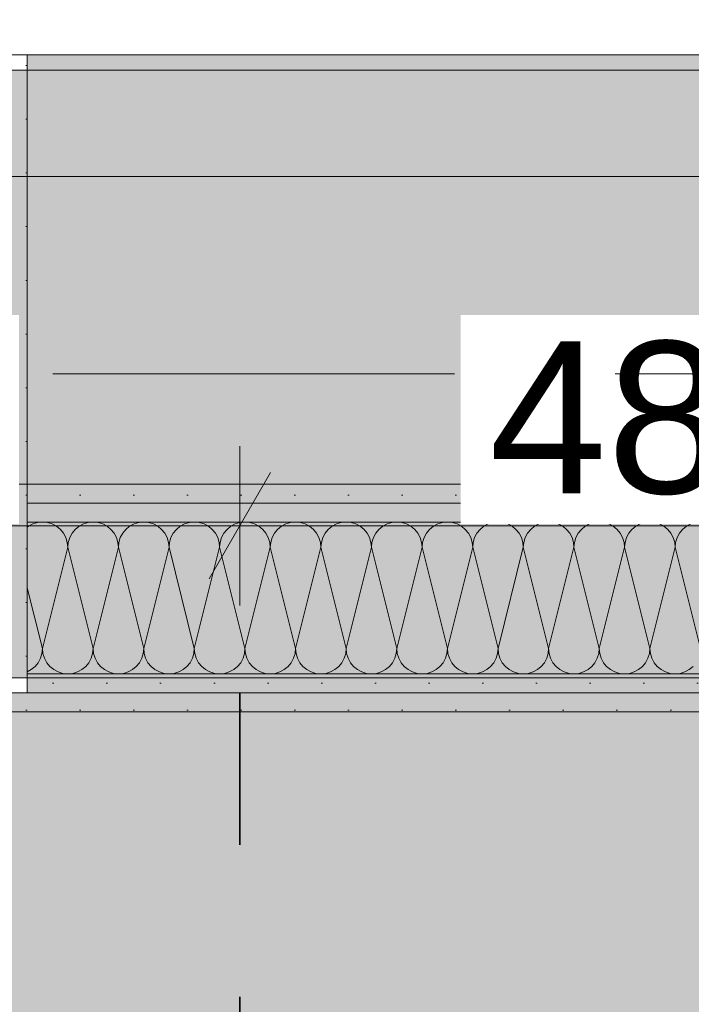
# Model space of a CAD drawing. Header units: metres. Extents: x -3.6 to 85.2, y -11 to 16.8.
# Tile 31 of 256: x 0.685 to 1.127, y 7.885 to 8.533. Entities that reach past the tile are written whole.
import ezdxf

# ---------------------------------------------------------------- set-up
doc = ezdxf.new("R2010")
doc.units = ezdxf.units.M
doc.header["$MEASUREMENT"] = 0
for name, pattern in [('Achse', [0.2, 0.1, -0.05, 0, -0.05]), ('Punktlinie weit', [0.06, 0.01, -0.05]), ('Strichlinie doppelt', [0.546806, 0.264583, -0.105833, 0.070556, -0.105833]), ('Wipeout_Contour', [1, 0, -1])]:
    doc.linetypes.add(name, pattern=pattern)
for name, color, linetype in [('154 - Bemaßung_ Beschriftung.Ausbau - Deckenspiegel', 7, 'Continuous'), ('451 - Universal.Achsen Raster', 7, 'Continuous'), ('607 - Struktur.Stütze', 7, 'Continuous'), ('608 - Struktur.Träger', 7, 'Continuous'), ('Neubau_606 - Struktur.Wand Innen Ausbau', 7, 'Continuous'), ('Neubau_651 - Abdeckung.Decke abgehängt_ bekleidet', 7, 'Continuous'), ('Neubau_653 - Abdeckung.TB Verkofferung', 7, 'Continuous')]:
    doc.layers.add(name, color=color, linetype=linetype)
doc.styles.add('ERSTELLTER_STIL_2', font='txt')
doc.dimstyles.new('ERSTELLTER_STIL__1', dxfattribs={"dimtxt": 0.1, "dimasz": 0.0532, "dimexe": 0.18, "dimexo": 0.0625, "dimgap": 0, "dimtad": 1, "dimtih": 1, "dimtoh": 1, "dimzin": 0, "dimdsep": 46, "dimtxsty": 'ERSTELLTER_STIL_2', "dimblk": 'ARROWHEAD_2', "dimblk1": 'ARROWHEAD_2', "dimblk2": 'ARROWHEAD_2', "dimcen": 0.09, "dimse1": 1, "dimse2": 1, "dimclrd": 7, "dimclre": 7, "dimclrt": 7, "dimazin": 0, "dimtfac": 1, "dimtdec": 4, "dimtmove": 0, "dimatfit": 3, "dimfxl": 1, "dimtolj": 1, "dimtzin": 0, "dimarcsym": 0})
pattern_1 = [(45, (0, 0), (-0.01767767, 0.01767767), [0, -0.025])]

# ---------------------------------------------------------------- blocks, each defined once
blk = doc.blocks.new('*X33')
at = {"layer": 'Neubau_606 - Struktur.Wand Innen Ausbau', "color": 7, "linetype": 'Continuous', "lineweight": 5}
for p, q in [((0.69074, 8.19967), (0.68999, 8.19906)), ((0.69362, 8.20121), (0.69074, 8.19967)), ((0.69675, 8.20216), (0.69362, 8.20121)), ((0.7, 8.20248), (0.69675, 8.20216)), ((0.70325, 8.20216), (0.7, 8.20248)), ((0.70638, 8.20121), (0.70325, 8.20216)), ((0.70926, 8.19967), (0.70638, 8.20121)), ((0.71179, 8.1976), (0.70926, 8.19967)), ((0.72407, 8.19967), (0.72155, 8.1976)), ((0.72696, 8.20121), (0.72407, 8.19967)), ((0.73008, 8.20216), (0.72696, 8.20121)), ((0.73333, 8.20248), (0.73008, 8.20216)), ((0.73658, 8.20216), (0.73333, 8.20248)), ((0.73971, 8.20121), (0.73658, 8.20216)), ((0.74259, 8.19967), (0.73971, 8.20121)), ((0.74512, 8.1976), (0.74259, 8.19967)), ((0.75741, 8.19967), (0.75488, 8.1976)), ((0.76029, 8.20121), (0.75741, 8.19967)), ((0.76342, 8.20216), (0.76029, 8.20121)), ((0.76667, 8.20248), (0.76342, 8.20216)), ((0.76992, 8.20216), (0.76667, 8.20248)), ((0.77304, 8.20121), (0.76992, 8.20216)), ((0.77593, 8.19967), (0.77304, 8.20121)), ((0.77845, 8.1976), (0.77593, 8.19967)), ((0.79074, 8.19967), (0.78821, 8.1976)), ((0.79362, 8.20121), (0.79074, 8.19967)), ((0.79675, 8.20216), (0.79362, 8.20121)), ((0.8, 8.20248), (0.79675, 8.20216)), ((0.80325, 8.20216), (0.8, 8.20248)), ((0.80638, 8.20121), (0.80325, 8.20216)), ((0.80926, 8.19967), (0.80638, 8.20121)), ((0.81179, 8.1976), (0.80926, 8.19967)), ((0.82407, 8.19967), (0.82155, 8.1976)), ((0.82696, 8.20121), (0.82407, 8.19967)), ((0.83008, 8.20216), (0.82696, 8.20121)), ((0.83333, 8.20248), (0.83008, 8.20216)), ((0.83658, 8.20216), (0.83333, 8.20248)), ((0.83971, 8.20121), (0.83658, 8.20216)), ((0.84259, 8.19967), (0.83971, 8.20121)), ((0.84512, 8.1976), (0.84259, 8.19967)), ((0.85741, 8.19967), (0.85488, 8.1976)), ((0.86029, 8.20121), (0.85741, 8.19967)), ((0.86342, 8.20216), (0.86029, 8.20121)), ((0.86667, 8.20248), (0.86342, 8.20216)), ((0.86992, 8.20216), (0.86667, 8.20248)), ((0.87304, 8.20121), (0.86992, 8.20216)), ((0.87593, 8.19967), (0.87304, 8.20121)), ((0.87845, 8.1976), (0.87593, 8.19967)), ((0.89074, 8.19967), (0.88821, 8.1976)), ((0.89362, 8.20121), (0.89074, 8.19967)), ((0.89675, 8.20216), (0.89362, 8.20121)), ((0.9, 8.20248), (0.89675, 8.20216)), ((0.90325, 8.20216), (0.9, 8.20248)), ((0.90638, 8.20121), (0.90325, 8.20216)), ((0.90926, 8.19967), (0.90638, 8.20121)), ((0.91179, 8.1976), (0.90926, 8.19967)), ((0.92407, 8.19967), (0.92155, 8.1976)), ((0.92696, 8.20121), (0.92407, 8.19967)), ((0.93008, 8.20216), (0.92696, 8.20121)), ((0.93333, 8.20248), (0.93008, 8.20216)), ((0.93658, 8.20216), (0.93333, 8.20248)), ((0.93971, 8.20121), (0.93658, 8.20216)), ((0.94259, 8.19967), (0.93971, 8.20121)), ((0.94512, 8.1976), (0.94259, 8.19967)), ((0.95741, 8.19967), (0.95488, 8.1976)), ((0.96029, 8.20121), (0.95741, 8.19967)), ((0.96342, 8.20216), (0.96029, 8.20121)), ((0.96667, 8.20248), (0.96342, 8.20216)), ((0.96992, 8.20216), (0.96667, 8.20248)), ((0.97304, 8.20121), (0.96992, 8.20216)), ((0.97593, 8.19967), (0.97304, 8.20121)), ((0.97845, 8.1976), (0.97593, 8.19967)), ((0.99074, 8.19967), (0.98821, 8.1976)), ((0.99362, 8.20121), (0.99074, 8.19967)), ((0.99675, 8.20216), (0.99362, 8.20121)), ((1, 8.20248), (0.99675, 8.20216)), ((1.00325, 8.20216), (1, 8.20248)), ((1.00638, 8.20121), (1.00325, 8.20216)), ((1.00926, 8.19967), (1.00638, 8.20121)), ((1.01179, 8.1976), (1.00926, 8.19967)), ((1.02407, 8.19967), (1.02155, 8.1976)), ((1.02696, 8.20121), (1.02407, 8.19967)), ((1.03008, 8.20216), (1.02696, 8.20121)), ((1.03333, 8.20248), (1.03008, 8.20216)), ((1.03658, 8.20216), (1.03333, 8.20248)), ((1.03971, 8.20121), (1.03658, 8.20216)), ((1.04259, 8.19967), (1.03971, 8.20121)), ((1.04512, 8.1976), (1.04259, 8.19967)), ((1.05741, 8.19967), (1.05488, 8.1976)), ((1.06029, 8.20121), (1.05741, 8.19967)), ((1.06342, 8.20216), (1.06029, 8.20121)), ((1.06667, 8.20248), (1.06342, 8.20216)), ((1.06992, 8.20216), (1.06667, 8.20248)), ((1.07304, 8.20121), (1.06992, 8.20216)), ((1.07593, 8.19967), (1.07304, 8.20121)), ((1.07845, 8.1976), (1.07593, 8.19967)), ((1.09074, 8.19967), (1.08821, 8.1976)), ((1.09362, 8.20121), (1.09074, 8.19967)), ((1.09675, 8.20216), (1.09362, 8.20121)), ((1.1, 8.20248), (1.09675, 8.20216)), ((1.10325, 8.20216), (1.1, 8.20248)), ((1.10638, 8.20121), (1.10325, 8.20216)), ((1.10926, 8.19967), (1.10638, 8.20121)), ((1.11179, 8.1976), (1.10926, 8.19967)), ((1.12407, 8.19967), (1.12155, 8.1976)), ((1.12696, 8.20121), (1.12407, 8.19967)), ((1.13008, 8.20216), (1.12696, 8.20121)), ((0.71386, 8.19508), (0.71179, 8.1976)), ((0.7154, 8.19219), (0.71386, 8.19508)), ((0.71948, 8.19508), (0.71794, 8.19219)), ((0.72155, 8.1976), (0.71948, 8.19508)), ((0.74719, 8.19508), (0.74512, 8.1976)), ((0.74873, 8.19219), (0.74719, 8.19508)), ((0.75281, 8.19508), (0.75127, 8.19219)), ((0.75488, 8.1976), (0.75281, 8.19508)), ((0.78052, 8.19508), (0.77845, 8.1976)), ((0.78206, 8.19219), (0.78052, 8.19508)), ((0.78614, 8.19508), (0.7846, 8.19219)), ((0.78821, 8.1976), (0.78614, 8.19508)), ((0.81386, 8.19508), (0.81179, 8.1976)), ((0.8154, 8.19219), (0.81386, 8.19508)), ((0.81948, 8.19508), (0.81794, 8.19219)), ((0.82155, 8.1976), (0.81948, 8.19508)), ((0.84719, 8.19508), (0.84512, 8.1976)), ((0.84873, 8.19219), (0.84719, 8.19508)), ((0.85281, 8.19508), (0.85127, 8.19219)), ((0.85488, 8.1976), (0.85281, 8.19508)), ((0.88052, 8.19508), (0.87845, 8.1976)), ((0.88206, 8.19219), (0.88052, 8.19508)), ((0.88614, 8.19508), (0.8846, 8.19219)), ((0.88821, 8.1976), (0.88614, 8.19508)), ((0.91386, 8.19508), (0.91179, 8.1976)), ((0.9154, 8.19219), (0.91386, 8.19508)), ((0.91948, 8.19508), (0.91794, 8.19219)), ((0.92155, 8.1976), (0.91948, 8.19508)), ((0.94719, 8.19508), (0.94512, 8.1976)), ((0.94873, 8.19219), (0.94719, 8.19508)), ((0.95281, 8.19508), (0.95127, 8.19219)), ((0.95488, 8.1976), (0.95281, 8.19508)), ((0.98052, 8.19508), (0.97845, 8.1976)), ((0.98206, 8.19219), (0.98052, 8.19508)), ((0.98614, 8.19508), (0.9846, 8.19219)), ((0.98821, 8.1976), (0.98614, 8.19508)), ((1.01386, 8.19508), (1.01179, 8.1976)), ((1.0154, 8.19219), (1.01386, 8.19508)), ((1.01948, 8.19508), (1.01794, 8.19219)), ((1.02155, 8.1976), (1.01948, 8.19508)), ((1.04719, 8.19508), (1.04512, 8.1976)), ((1.04873, 8.19219), (1.04719, 8.19508)), ((1.05281, 8.19508), (1.05127, 8.19219)), ((1.05488, 8.1976), (1.05281, 8.19508)), ((1.08052, 8.19508), (1.07845, 8.1976)), ((1.08206, 8.19219), (1.08052, 8.19508)), ((1.08614, 8.19508), (1.0846, 8.19219)), ((1.08821, 8.1976), (1.08614, 8.19508)), ((1.11386, 8.19508), (1.11179, 8.1976)), ((1.1154, 8.19219), (1.11386, 8.19508)), ((1.11948, 8.19508), (1.11794, 8.19219)), ((1.12155, 8.1976), (1.11948, 8.19508)), ((0.71635, 8.18907), (0.7154, 8.19219)), ((0.71667, 8.18582), (0.71635, 8.18907)), ((0.71699, 8.18907), (0.71667, 8.18582)), ((0.71794, 8.19219), (0.71699, 8.18907)), ((0.74968, 8.18907), (0.74873, 8.19219)), ((0.75, 8.18582), (0.74968, 8.18907)), ((0.75032, 8.18907), (0.75, 8.18582)), ((0.75127, 8.19219), (0.75032, 8.18907)), ((0.78301, 8.18907), (0.78206, 8.19219)), ((0.78333, 8.18582), (0.78301, 8.18907)), ((0.78365, 8.18907), (0.78333, 8.18582)), ((0.7846, 8.19219), (0.78365, 8.18907)), ((0.81635, 8.18907), (0.8154, 8.19219)), ((0.81667, 8.18582), (0.81635, 8.18907)), ((0.81699, 8.18907), (0.81667, 8.18582)), ((0.81794, 8.19219), (0.81699, 8.18907)), ((0.84968, 8.18907), (0.84873, 8.19219)), ((0.85, 8.18582), (0.84968, 8.18907)), ((0.85032, 8.18907), (0.85, 8.18582)), ((0.85127, 8.19219), (0.85032, 8.18907)), ((0.88301, 8.18907), (0.88206, 8.19219)), ((0.88333, 8.18582), (0.88301, 8.18907)), ((0.88365, 8.18907), (0.88333, 8.18582)), ((0.8846, 8.19219), (0.88365, 8.18907)), ((0.91635, 8.18907), (0.9154, 8.19219)), ((0.91667, 8.18582), (0.91635, 8.18907)), ((0.91699, 8.18907), (0.91667, 8.18582)), ((0.91794, 8.19219), (0.91699, 8.18907)), ((0.94968, 8.18907), (0.94873, 8.19219)), ((0.95, 8.18582), (0.94968, 8.18907)), ((0.95032, 8.18907), (0.95, 8.18582)), ((0.95127, 8.19219), (0.95032, 8.18907)), ((0.98301, 8.18907), (0.98206, 8.19219)), ((0.98333, 8.18582), (0.98301, 8.18907)), ((0.98365, 8.18907), (0.98333, 8.18582)), ((0.9846, 8.19219), (0.98365, 8.18907)), ((1.01635, 8.18907), (1.0154, 8.19219)), ((1.01667, 8.18582), (1.01635, 8.18907)), ((1.01699, 8.18907), (1.01667, 8.18582)), ((1.01794, 8.19219), (1.01699, 8.18907)), ((1.04968, 8.18907), (1.04873, 8.19219)), ((1.05, 8.18582), (1.04968, 8.18907)), ((1.05032, 8.18907), (1.05, 8.18582)), ((1.05127, 8.19219), (1.05032, 8.18907)), ((1.08301, 8.18907), (1.08206, 8.19219)), ((1.08333, 8.18582), (1.08301, 8.18907)), ((1.08365, 8.18907), (1.08333, 8.18582)), ((1.0846, 8.19219), (1.08365, 8.18907)), ((1.11635, 8.18907), (1.1154, 8.19219)), ((1.11667, 8.18582), (1.11635, 8.18907)), ((1.11699, 8.18907), (1.11667, 8.18582)), ((1.11794, 8.19219), (1.11699, 8.18907)), ((0.7, 8.11915), (0.71667, 8.18582)), ((0.73333, 8.11915), (0.71667, 8.18582)), ((0.73333, 8.11915), (0.75, 8.18582)), ((0.76667, 8.11915), (0.75, 8.18582)), ((0.76667, 8.11915), (0.78333, 8.18582)), ((0.8, 8.11915), (0.78333, 8.18582)), ((0.8, 8.11915), (0.81667, 8.18582)), ((0.83333, 8.11915), (0.81667, 8.18582)), ((0.83333, 8.11915), (0.85, 8.18582)), ((0.86667, 8.11915), (0.85, 8.18582)), ((0.86667, 8.11915), (0.88333, 8.18582)), ((0.9, 8.11915), (0.88333, 8.18582)), ((0.9, 8.11915), (0.91667, 8.18582)), ((0.93333, 8.11915), (0.91667, 8.18582)), ((0.93333, 8.11915), (0.95, 8.18582)), ((0.96667, 8.11915), (0.95, 8.18582)), ((0.96667, 8.11915), (0.98333, 8.18582)), ((1, 8.11915), (0.98333, 8.18582)), ((1, 8.11915), (1.01667, 8.18582)), ((1.03333, 8.11915), (1.01667, 8.18582)), ((1.03333, 8.11915), (1.05, 8.18582)), ((1.06667, 8.11915), (1.05, 8.18582)), ((1.06667, 8.11915), (1.08333, 8.18582)), ((1.1, 8.11915), (1.08333, 8.18582)), ((1.1, 8.11915), (1.11667, 8.18582)), ((1.13333, 8.11915), (1.11667, 8.18582)), ((0.7, 8.11915), (0.68999, 8.15919)), ((0.69873, 8.11277), (0.69968, 8.1159)), ((0.69968, 8.1159), (0.7, 8.11915)), ((0.7, 8.11915), (0.70032, 8.1159)), ((0.70032, 8.1159), (0.70127, 8.11277)), ((0.73206, 8.11277), (0.73301, 8.1159)), ((0.73301, 8.1159), (0.73333, 8.11915)), ((0.73333, 8.11915), (0.73365, 8.1159)), ((0.73365, 8.1159), (0.7346, 8.11277)), ((0.7654, 8.11277), (0.76635, 8.1159)), ((0.76635, 8.1159), (0.76667, 8.11915)), ((0.76667, 8.11915), (0.76699, 8.1159)), ((0.76699, 8.1159), (0.76794, 8.11277)), ((0.79873, 8.11277), (0.79968, 8.1159)), ((0.79968, 8.1159), (0.8, 8.11915)), ((0.8, 8.11915), (0.80032, 8.1159)), ((0.80032, 8.1159), (0.80127, 8.11277)), ((0.83206, 8.11277), (0.83301, 8.1159)), ((0.83301, 8.1159), (0.83333, 8.11915)), ((0.83333, 8.11915), (0.83365, 8.1159)), ((0.83365, 8.1159), (0.8346, 8.11277)), ((0.8654, 8.11277), (0.86635, 8.1159)), ((0.86635, 8.1159), (0.86667, 8.11915)), ((0.86667, 8.11915), (0.86699, 8.1159)), ((0.86699, 8.1159), (0.86794, 8.11277)), ((0.89873, 8.11277), (0.89968, 8.1159)), ((0.89968, 8.1159), (0.9, 8.11915)), ((0.9, 8.11915), (0.90032, 8.1159)), ((0.90032, 8.1159), (0.90127, 8.11277)), ((0.93206, 8.11277), (0.93301, 8.1159)), ((0.93301, 8.1159), (0.93333, 8.11915)), ((0.93333, 8.11915), (0.93365, 8.1159)), ((0.93365, 8.1159), (0.9346, 8.11277)), ((0.9654, 8.11277), (0.96635, 8.1159)), ((0.96635, 8.1159), (0.96667, 8.11915)), ((0.96667, 8.11915), (0.96699, 8.1159)), ((0.96699, 8.1159), (0.96794, 8.11277)), ((0.99873, 8.11277), (0.99968, 8.1159)), ((0.99968, 8.1159), (1, 8.11915)), ((1, 8.11915), (1.00032, 8.1159)), ((1.00032, 8.1159), (1.00127, 8.11277)), ((1.03206, 8.11277), (1.03301, 8.1159)), ((1.03301, 8.1159), (1.03333, 8.11915)), ((1.03333, 8.11915), (1.03365, 8.1159)), ((1.03365, 8.1159), (1.0346, 8.11277)), ((1.0654, 8.11277), (1.06635, 8.1159)), ((1.06635, 8.1159), (1.06667, 8.11915)), ((1.06667, 8.11915), (1.06699, 8.1159)), ((1.06699, 8.1159), (1.06794, 8.11277)), ((1.09873, 8.11277), (1.09968, 8.1159)), ((1.09968, 8.1159), (1.1, 8.11915)), ((1.1, 8.11915), (1.10032, 8.1159)), ((1.10032, 8.1159), (1.10127, 8.11277)), ((0.69512, 8.10736), (0.69719, 8.10989)), ((0.69719, 8.10989), (0.69873, 8.11277)), ((0.70127, 8.11277), (0.70281, 8.10989)), ((0.70281, 8.10989), (0.70488, 8.10736)), ((0.72845, 8.10736), (0.73052, 8.10989)), ((0.73052, 8.10989), (0.73206, 8.11277)), ((0.7346, 8.11277), (0.73614, 8.10989)), ((0.73614, 8.10989), (0.73821, 8.10736)), ((0.76179, 8.10736), (0.76386, 8.10989)), ((0.76386, 8.10989), (0.7654, 8.11277)), ((0.76794, 8.11277), (0.76948, 8.10989)), ((0.76948, 8.10989), (0.77155, 8.10736)), ((0.79512, 8.10736), (0.79719, 8.10989)), ((0.79719, 8.10989), (0.79873, 8.11277)), ((0.80127, 8.11277), (0.80281, 8.10989)), ((0.80281, 8.10989), (0.80488, 8.10736)), ((0.82845, 8.10736), (0.83052, 8.10989)), ((0.83052, 8.10989), (0.83206, 8.11277)), ((0.8346, 8.11277), (0.83614, 8.10989)), ((0.83614, 8.10989), (0.83821, 8.10736)), ((0.86179, 8.10736), (0.86386, 8.10989)), ((0.86386, 8.10989), (0.8654, 8.11277)), ((0.86794, 8.11277), (0.86948, 8.10989)), ((0.86948, 8.10989), (0.87155, 8.10736)), ((0.89512, 8.10736), (0.89719, 8.10989)), ((0.89719, 8.10989), (0.89873, 8.11277)), ((0.90127, 8.11277), (0.90281, 8.10989)), ((0.90281, 8.10989), (0.90488, 8.10736)), ((0.92845, 8.10736), (0.93052, 8.10989)), ((0.93052, 8.10989), (0.93206, 8.11277)), ((0.9346, 8.11277), (0.93614, 8.10989)), ((0.93614, 8.10989), (0.93821, 8.10736)), ((0.96179, 8.10736), (0.96386, 8.10989)), ((0.96386, 8.10989), (0.9654, 8.11277)), ((0.96794, 8.11277), (0.96948, 8.10989)), ((0.96948, 8.10989), (0.97155, 8.10736)), ((0.99512, 8.10736), (0.99719, 8.10989)), ((0.99719, 8.10989), (0.99873, 8.11277)), ((1.00127, 8.11277), (1.00281, 8.10989)), ((1.00281, 8.10989), (1.00488, 8.10736)), ((1.02845, 8.10736), (1.03052, 8.10989)), ((1.03052, 8.10989), (1.03206, 8.11277)), ((1.0346, 8.11277), (1.03614, 8.10989)), ((1.03614, 8.10989), (1.03821, 8.10736)), ((1.06179, 8.10736), (1.06386, 8.10989)), ((1.06386, 8.10989), (1.0654, 8.11277)), ((1.06794, 8.11277), (1.06948, 8.10989)), ((1.06948, 8.10989), (1.07155, 8.10736)), ((1.09512, 8.10736), (1.09719, 8.10989)), ((1.09719, 8.10989), (1.09873, 8.11277)), ((1.10127, 8.11277), (1.10281, 8.10989)), ((1.10281, 8.10989), (1.10488, 8.10736)), ((0.68999, 8.1039), (0.69259, 8.10529)), ((0.69259, 8.10529), (0.69512, 8.10736)), ((0.70488, 8.10736), (0.70741, 8.10529)), ((0.70741, 8.10529), (0.71029, 8.10375)), ((0.71029, 8.10375), (0.71342, 8.1028)), ((0.71342, 8.1028), (0.71667, 8.10248)), ((0.71667, 8.10248), (0.71992, 8.1028)), ((0.71992, 8.1028), (0.72304, 8.10375)), ((0.72304, 8.10375), (0.72593, 8.10529)), ((0.72593, 8.10529), (0.72845, 8.10736)), ((0.73821, 8.10736), (0.74074, 8.10529)), ((0.74074, 8.10529), (0.74362, 8.10375)), ((0.74362, 8.10375), (0.74675, 8.1028)), ((0.74675, 8.1028), (0.75, 8.10248)), ((0.75, 8.10248), (0.75325, 8.1028)), ((0.75325, 8.1028), (0.75638, 8.10375)), ((0.75638, 8.10375), (0.75926, 8.10529)), ((0.75926, 8.10529), (0.76179, 8.10736)), ((0.77155, 8.10736), (0.77407, 8.10529)), ((0.77407, 8.10529), (0.77696, 8.10375)), ((0.77696, 8.10375), (0.78008, 8.1028)), ((0.78008, 8.1028), (0.78333, 8.10248)), ((0.78333, 8.10248), (0.78658, 8.1028)), ((0.78658, 8.1028), (0.78971, 8.10375)), ((0.78971, 8.10375), (0.79259, 8.10529)), ((0.79259, 8.10529), (0.79512, 8.10736)), ((0.80488, 8.10736), (0.80741, 8.10529)), ((0.80741, 8.10529), (0.81029, 8.10375)), ((0.81029, 8.10375), (0.81342, 8.1028)), ((0.81342, 8.1028), (0.81667, 8.10248)), ((0.81667, 8.10248), (0.81992, 8.1028)), ((0.81992, 8.1028), (0.82304, 8.10375)), ((0.82304, 8.10375), (0.82593, 8.10529)), ((0.82593, 8.10529), (0.82845, 8.10736)), ((0.83821, 8.10736), (0.84074, 8.10529)), ((0.84074, 8.10529), (0.84362, 8.10375)), ((0.84362, 8.10375), (0.84675, 8.1028)), ((0.84675, 8.1028), (0.85, 8.10248)), ((0.85, 8.10248), (0.85325, 8.1028)), ((0.85325, 8.1028), (0.85638, 8.10375)), ((0.85638, 8.10375), (0.85926, 8.10529)), ((0.85926, 8.10529), (0.86179, 8.10736)), ((0.87155, 8.10736), (0.87407, 8.10529)), ((0.87407, 8.10529), (0.87696, 8.10375)), ((0.87696, 8.10375), (0.88008, 8.1028)), ((0.88008, 8.1028), (0.88333, 8.10248)), ((0.88333, 8.10248), (0.88658, 8.1028)), ((0.88658, 8.1028), (0.88971, 8.10375)), ((0.88971, 8.10375), (0.89259, 8.10529)), ((0.89259, 8.10529), (0.89512, 8.10736)), ((0.90488, 8.10736), (0.90741, 8.10529)), ((0.90741, 8.10529), (0.91029, 8.10375)), ((0.91029, 8.10375), (0.91342, 8.1028)), ((0.91342, 8.1028), (0.91667, 8.10248)), ((0.91667, 8.10248), (0.91992, 8.1028)), ((0.91992, 8.1028), (0.92304, 8.10375)), ((0.92304, 8.10375), (0.92593, 8.10529)), ((0.92593, 8.10529), (0.92845, 8.10736)), ((0.93821, 8.10736), (0.94074, 8.10529)), ((0.94074, 8.10529), (0.94362, 8.10375)), ((0.94362, 8.10375), (0.94675, 8.1028)), ((0.94675, 8.1028), (0.95, 8.10248)), ((0.95, 8.10248), (0.95325, 8.1028)), ((0.95325, 8.1028), (0.95638, 8.10375)), ((0.95638, 8.10375), (0.95926, 8.10529)), ((0.95926, 8.10529), (0.96179, 8.10736)), ((0.97155, 8.10736), (0.97407, 8.10529)), ((0.97407, 8.10529), (0.97696, 8.10375)), ((0.97696, 8.10375), (0.98008, 8.1028)), ((0.98008, 8.1028), (0.98333, 8.10248)), ((0.98333, 8.10248), (0.98658, 8.1028)), ((0.98658, 8.1028), (0.98971, 8.10375)), ((0.98971, 8.10375), (0.99259, 8.10529)), ((0.99259, 8.10529), (0.99512, 8.10736)), ((1.00488, 8.10736), (1.00741, 8.10529)), ((1.00741, 8.10529), (1.01029, 8.10375)), ((1.01029, 8.10375), (1.01342, 8.1028)), ((1.01342, 8.1028), (1.01667, 8.10248)), ((1.01667, 8.10248), (1.01992, 8.1028)), ((1.01992, 8.1028), (1.02304, 8.10375)), ((1.02304, 8.10375), (1.02593, 8.10529)), ((1.02593, 8.10529), (1.02845, 8.10736)), ((1.03821, 8.10736), (1.04074, 8.10529)), ((1.04074, 8.10529), (1.04362, 8.10375)), ((1.04362, 8.10375), (1.04675, 8.1028)), ((1.04675, 8.1028), (1.05, 8.10248)), ((1.05, 8.10248), (1.05325, 8.1028)), ((1.05325, 8.1028), (1.05638, 8.10375)), ((1.05638, 8.10375), (1.05926, 8.10529)), ((1.05926, 8.10529), (1.06179, 8.10736)), ((1.07155, 8.10736), (1.07407, 8.10529)), ((1.07407, 8.10529), (1.07696, 8.10375)), ((1.07696, 8.10375), (1.08008, 8.1028)), ((1.08008, 8.1028), (1.08333, 8.10248)), ((1.08333, 8.10248), (1.08658, 8.1028)), ((1.08658, 8.1028), (1.08971, 8.10375)), ((1.08971, 8.10375), (1.09259, 8.10529)), ((1.09259, 8.10529), (1.09512, 8.10736)), ((1.10488, 8.10736), (1.10741, 8.10529)), ((1.10741, 8.10529), (1.11029, 8.10375)), ((1.11029, 8.10375), (1.11342, 8.1028)), ((1.11342, 8.1028), (1.11667, 8.10248)), ((1.11667, 8.10248), (1.11992, 8.1028)), ((1.11992, 8.1028), (1.12304, 8.10375)), ((1.12304, 8.10375), (1.12593, 8.10529)), ((1.12593, 8.10529), (1.12845, 8.10736))]:
    blk.add_line(p, q, dxfattribs=at)
blk = doc.blocks.new('*D232')
at = {"layer": '154 - Bemaßung_ Beschriftung.Ausbau - Deckenspiegel', "color": 7, "linetype": 'Continuous', "lineweight": 5}
for p, q in [((0.35, 8.14748), (0.35, 8.25248)), ((0.37021, 8.23498), (0.32979, 8.16498)), ((0.85021, 8.23498), (0.80979, 8.16498)), ((0.35, 8.19998), (0.83, 8.19998))]:
    blk.add_line(p, q, dxfattribs=at)
at = {"color": 254, "linetype": 'Wipeout_Contour', "lineweight": 0, "ltscale": 33.368298}
blk.add_wipeout([(0.20941, 8.24879), (0.44406, 8.24879), (0.44406, 8.39165), (0.20941, 8.39165)], dxfattribs=at).dxf.layer = '154 - Bemaßung_ Beschriftung.Ausbau - Deckenspiegel'
at = {"color": 254, "linetype": 'Wipeout_Contour', "lineweight": 0, "ltscale": 33.223866}
blk.add_wipeout([(0.49536, 8.20123), (0.68464, 8.20123), (0.68464, 8.33873), (0.49536, 8.33873)], dxfattribs=at).dxf.layer = '154 - Bemaßung_ Beschriftung.Ausbau - Deckenspiegel'
at = {"layer": '154 - Bemaßung_ Beschriftung.Ausbau - Deckenspiegel', "color": 7, "lineweight": 5, "insert": (0.51411, 8.21998), "char_height": 0.1, "attachment_point": 7, "style": 'ERSTELLTER_STIL_2'}
blk.add_mtext('\\A1;{\\pql;\\fArial|b0|i0|c0|p38;48}', dxfattribs=at)
blk = doc.blocks.new('ARROWHEAD_2')
at = {"color": 0, "linetype": 'Continuous', "lineweight": 0}
for p, q in [((-0.378, -0.655), (0.378, 0.655)), ((0, 0), (-1, 0))]:
    blk.add_line(p, q, dxfattribs=at)
blk = doc.blocks.new('*D233')
at = {"layer": '154 - Bemaßung_ Beschriftung.Ausbau - Deckenspiegel', "color": 7, "linetype": 'Continuous', "lineweight": 5}
for p, q in [((0.83, 8.14748), (0.83, 8.25248)), ((1.31, 8.14748), (1.31, 8.25248)), ((0.85021, 8.23498), (0.80979, 8.16498)), ((1.33021, 8.23498), (1.28979, 8.16498)), ((0.35, 8.19998), (0.83, 8.19998)), ((0.83, 8.19998), (1.31, 8.19998)), ((1.31, 8.19998), (1.79, 8.19998))]:
    blk.add_line(p, q, dxfattribs=at)
at = {"color": 254, "linetype": 'Wipeout_Contour', "lineweight": 0, "ltscale": 33.412955}
blk.add_wipeout([(0.97536, 8.20123), (1.16464, 8.20123), (1.16464, 8.33873), (0.97536, 8.33873)], dxfattribs=at).dxf.layer = '154 - Bemaßung_ Beschriftung.Ausbau - Deckenspiegel'
at = {"layer": '154 - Bemaßung_ Beschriftung.Ausbau - Deckenspiegel', "color": 7, "lineweight": 5, "insert": (0.99411, 8.21998), "char_height": 0.1, "attachment_point": 7, "style": 'ERSTELLTER_STIL_2'}
blk.add_mtext('\\A1;{\\pql;\\fArial|b0|i0|c0|p38;48}', dxfattribs=at)
blk = doc.blocks.new('*D433')
at = {"layer": '154 - Bemaßung_ Beschriftung.Ausbau - Deckenspiegel', "color": 7, "linetype": 'Continuous', "lineweight": 5}
for p, q in [((0.235, 8.37748), (0.235, 8.48248)), ((7.88999, 8.37748), (7.88999, 8.48248)), ((0.25521, 8.46498), (0.21479, 8.39498)), ((7.86978, 8.39498), (7.9102, 8.46498)), ((0.20077, 8.42998), (0.235, 8.42998)), ((0.235, 8.42998), (7.88999, 8.42998)), ((7.88999, 8.42998), (7.92422, 8.42998))]:
    blk.add_line(p, q, dxfattribs=at)
at = {"color": 254, "linetype": 'Wipeout_Contour', "lineweight": 0, "ltscale": 37.722123}
blk.add_wipeout([(3.88567, 8.43123), (4.23932, 8.43123), (4.23932, 8.56873), (3.88567, 8.56873)], dxfattribs=at).dxf.layer = '154 - Bemaßung_ Beschriftung.Ausbau - Deckenspiegel'
at = {"layer": '154 - Bemaßung_ Beschriftung.Ausbau - Deckenspiegel', "color": 7, "lineweight": 5, "insert": (3.90442, 8.43058), "char_height": 0.1, "attachment_point": 7, "style": 'ERSTELLTER_STIL_2'}
blk.add_mtext('\\A1;{\\pql;\\fArial|b0|i0|c0|p38;7,65\\fArial|b0|i0|c0|p38;\\A1{\\H.66x;\\S5^  ;}}', dxfattribs=at)

msp = doc.modelspace()

# ---------------------------------------------------------------- hatches: boundary and pattern name
at = {"layer": '607 - Struktur.Stütze', "linetype": 'Continuous', "lineweight": 0, "true_color": 0x000000}
h = msp.add_hatch(dxfattribs=at)
h.set_pattern_fill('Gips_0001', color=18, style=0, pattern_type=2)
h.set_pattern_definition(pattern_1)
h.paths.add_polyline_path([(0.37999, 8.50998), (0.37999, 8.49998), (0.67999, 8.49998), (0.67999, 8.09998), (0.37999, 8.09998), (0.37999, 8.08998), (0.68999, 8.08998), (0.68999, 8.50998)])
at = {"layer": '608 - Struktur.Träger', "linetype": 'Continuous', "lineweight": 0, "true_color": 0x000000}
h = msp.add_hatch(dxfattribs=at)
h.set_pattern_fill('Gips_0001', color=18, style=0, pattern_type=2)
h.set_pattern_definition(pattern_1)
h.paths.add_polyline_path([(0.68999, 8.50998), (0.68999, 8.49998), (7.56999, 8.49998), (7.56999, 8.50998)])
h = msp.add_hatch(dxfattribs=at)
h.set_pattern_fill('Beton__Stahlbeton_0001', color=18, style=0, pattern_type=2)
h.set_pattern_definition([(45, (0, 0), (-0.08485281, 0.08485281), []), (45, (-0.04243, 0.04243), (-0.08485281, 0.08485281), [0.09, -0.03])])
h.paths.add_polyline_path([(0.68999, 8.49998), (0.37999, 8.49998), (0.37999, 8.09998), (0.68999, 8.09998), (7.56999, 8.09998), (7.88999, 8.09998), (11.16999, 8.09998), (11.48999, 8.09998), (14.76999, 8.09998), (15.08999, 8.09998), (18.36999, 8.09998), (18.68999, 8.09998), (25.56999, 8.09998), (25.88999, 8.09998), (29.25, 8.09998), (29.39, 8.09998), (32.76999, 8.09998), (33.08999, 8.09998), (36.46999, 8.09998), (36.58999, 8.09998), (39.96999, 8.09998), (40.28999, 8.09998), (47.16999, 8.09998), (47.48999, 8.09998), (50.76999, 8.09998), (51.08999, 8.09998), (54.36999, 8.09998), (54.68999, 8.09998), (61.56999, 8.09998), (61.87999, 8.09998), (61.87999, 8.49998), (61.56999, 8.49998), (58.195, 8.49998), (58.05, 8.49998), (54.68999, 8.49998), (54.36999, 8.49998), (51.08999, 8.49998), (50.76999, 8.49998), (47.48999, 8.49998), (47.16999, 8.49998), (40.28999, 8.49998), (39.96999, 8.49998), (36.58999, 8.49998), (36.46999, 8.49998), (33.08999, 8.49998), (32.76999, 8.49998), (29.39, 8.49998), (29.25, 8.49998), (25.88999, 8.49998), (25.56999, 8.49998), (22.19996, 8.49998), (22.04996, 8.49998), (18.68999, 8.49998), (18.36999, 8.49998), (15.08999, 8.49998), (14.76999, 8.49998), (11.48999, 8.49998), (11.16999, 8.49998), (7.88999, 8.49998), (7.56999, 8.49998)])
h = msp.add_hatch(dxfattribs=at)
h.set_pattern_fill('Gips_0001', color=18, style=0, pattern_type=2)
h.set_pattern_definition(pattern_1)
h.paths.add_polyline_path([(0.68999, 8.09998), (0.68999, 8.08998), (7.56999, 8.08998), (7.56999, 8.09998)])
at = {"layer": 'Neubau_606 - Struktur.Wand Innen Ausbau', "linetype": 'Continuous', "lineweight": 0, "true_color": 0x000000}
h = msp.add_hatch(dxfattribs=at)
h.set_pattern_fill('Gips_0001', color=18, style=0, pattern_type=2)
h.set_pattern_definition(pattern_1)
h.paths.add_polyline_path([(0.68999, 8.22748), (0.68999, 8.21498), (1.68999, 8.21498), (1.68999, 8.22748)])
h = msp.add_hatch(dxfattribs=at)
h.set_pattern_fill('Gips_0001', color=18, style=0, pattern_type=2)
h.set_pattern_definition(pattern_1)
h.paths.add_polyline_path([(0.68999, 8.20248), (1.68999, 8.20248), (1.68999, 8.21498), (0.68999, 8.21498)])
h = msp.add_hatch(dxfattribs=at)
h.set_pattern_fill('Gips_0001', color=18, style=0, pattern_type=2)
h.set_pattern_definition(pattern_1)
h.paths.add_polyline_path([(0.68999, 8.10248), (0.68999, 8.08998), (1.68999, 8.08998), (1.68999, 8.10248)])
h = msp.add_hatch(dxfattribs=at)
h.set_pattern_fill('Gips_0001', color=18, style=0, pattern_type=2)
h.set_pattern_definition(pattern_1)
h.paths.add_polyline_path([(0.235, 8.07748), (1.68999, 8.07748), (1.68999, 8.08998), (0.235, 8.08998)])
at = {"layer": 'Neubau_651 - Abdeckung.Decke abgehängt_ bekleidet', "linetype": 'Continuous', "lineweight": 13, "true_color": 0xffbfbf}
h = msp.add_hatch(dxfattribs=at)
h.set_pattern_fill('sechseckig_0001', color=254, style=0, pattern_type=2)
h.set_pattern_definition([(90, (0, 0), (-0.1299038, 0), [0.075, -0.15]), (90, (-0.06495, 0.1125), (-0.1299038, 0), [0.075, -0.15]), (150, (5e-18, 0.075), (0.0649519, 0.1125), [0.075, -0.15]), (150, (-0.1299, 0.075), (0.0649519, 0.1125), [0.075, -0.15]), (210, (0, 0), (-0.0649519, 0.1125), [0.075, -0.15]), (210, (-0.1299, 8e-18), (-0.0649519, 0.1125), [0.075, -0.15])])
h.paths.add_polyline_path([(0.235, 6.00998), (7.88999, 6.00998), (7.88999, 8.08998), (0.235, 8.08998)])
h.paths.add_polyline_path([(3.23, 7.38998), (3.93, 7.38998), (3.93, 6.70998), (3.23, 6.70998)], flags=0)

# ---------------------------------------------------------------- linework, layer by layer
at = {"layer": '607 - Struktur.Stütze', "color": 7, "linetype": 'Continuous', "lineweight": 5, "flags": 128}
msp.add_lwpolyline([(0.37999, 8.08998), (0.68999, 8.08998), (0.68999, 8.50998), (0.37999, 8.50998)], dxfattribs=at)
at = {"layer": '608 - Struktur.Träger', "color": 7, "linetype": 'Continuous', "lineweight": 13}
for p, q in [((0.37999, 8.50998), (61.87999, 8.50998)), ((0.68999, 8.49998), (0.37999, 8.49998)), ((7.56999, 8.49998), (0.68999, 8.49998)), ((0.37999, 8.08998), (61.87999, 8.08998))]:
    msp.add_line(p, q, dxfattribs=at)
at = {"layer": '608 - Struktur.Träger', "color": 7, "linetype": 'Continuous', "lineweight": 5}
for p, q in [((0.68999, 8.50998), (0.68999, 8.49998)), ((7.56999, 8.50998), (0.68999, 8.50998)), ((0.68999, 8.09998), (0.68999, 8.08998)), ((7.56999, 8.08998), (0.68999, 8.08998))]:
    msp.add_line(p, q, dxfattribs=at)
at = {"layer": '608 - Struktur.Träger', "color": 7, "linetype": 'Achse', "lineweight": 9}
msp.add_line((0.37999, 8.29998), (61.87999, 8.29998), dxfattribs=at)
at = {"layer": '608 - Struktur.Träger', "color": 7, "linetype": 'Continuous', "lineweight": 13, "flags": 128}
msp.add_lwpolyline([(32.76999, 8.09998), (29.39, 8.09998), (29.25, 8.09998), (25.88999, 8.09998), (25.56999, 8.09998), (18.68999, 8.09998), (18.36999, 8.09998), (15.08999, 8.09998), (14.76999, 8.09998), (11.48999, 8.09998), (11.16999, 8.09998), (7.88999, 8.09998), (7.56999, 8.09998), (0.68999, 8.09998), (0.37999, 8.09998)], dxfattribs=at)
at = {"layer": 'Neubau_606 - Struktur.Wand Innen Ausbau', "color": 1, "linetype": 'Continuous', "lineweight": 9}
for p, q in [((0.68999, 8.21498), (1.68999, 8.21498)), ((0.68999, 8.08998), (1.68999, 8.08998))]:
    msp.add_line(p, q, dxfattribs=at)
at = {"layer": 'Neubau_606 - Struktur.Wand Innen Ausbau', "color": 1, "linetype": 'Continuous', "lineweight": 13}
for p, q in [((0.68999, 8.20248), (1.68999, 8.20248)), ((0.68999, 8.10248), (1.68999, 8.10248))]:
    msp.add_line(p, q, dxfattribs=at)
at = {"layer": 'Neubau_606 - Struktur.Wand Innen Ausbau', "color": 1, "linetype": 'Continuous', "lineweight": 13, "flags": 128}
for points in [[(1.68999, 8.22748), (0.68999, 8.22748)], [(0.235, 8.07748), (1.68999, 8.07748)]]:
    msp.add_lwpolyline(points, dxfattribs=at)
at = {"layer": 'Neubau_651 - Abdeckung.Decke abgehängt_ bekleidet', "color": 1, "linetype": 'Achse', "lineweight": 35}
msp.add_line((0.83, 8.08998), (0.83, 6.00998), dxfattribs=at)
at = {"layer": 'Neubau_651 - Abdeckung.Decke abgehängt_ bekleidet', "color": 1, "linetype": 'Punktlinie weit', "lineweight": 13, "flags": 128}
msp.add_lwpolyline([(0.235, 6.00998), (7.88999, 6.00998), (7.88999, 8.08998), (0.235, 8.08998)], close=True, dxfattribs=at)
at = {"layer": 'Neubau_653 - Abdeckung.TB Verkofferung', "color": 1, "linetype": 'Continuous', "lineweight": 5}
msp.add_line((4.04499, 8.50998), (0.235, 8.50998), dxfattribs=at)
at = {"layer": 'Neubau_653 - Abdeckung.TB Verkofferung', "color": 1, "linetype": 'Continuous', "lineweight": 9}
msp.add_line((7.64499, 8.22748), (0.235, 8.22748), dxfattribs=at)

# ---------------------------------------------------------------- block references
at = {"layer": 'Neubau_606 - Struktur.Wand Innen Ausbau', "color": 1, "lineweight": 13}
msp.add_blockref('*X33', (0, 0), dxfattribs=at)

# ---------------------------------------------------------------- next in the draw order: dimensions: what is measured, and where the dimension line sits
at = {"layer": '154 - Bemaßung_ Beschriftung.Ausbau - Deckenspiegel', "color": 7, "linetype": 'Continuous', "lineweight": 5}
dim = msp.add_linear_dim(base=(0.83, 8.19998), p1=(0.35, 8.08998), p2=(0.83, 8.08998), dimstyle='ERSTELLTER_STIL__1', dxfattribs=at)
dim.commit()
dim.dimension.update_dxf_attribs({"geometry": '*D232', "text_midpoint": (0.59035, 8.26998), "dimtype": 160})

# ---------------------------------------------------------------- next in the draw order: dimensions: what is measured, and where the dimension line sits
dim = msp.add_linear_dim(base=(1.31, 8.19998), p1=(0.83, 8.08998), p2=(1.31, 8.08998), dimstyle='ERSTELLTER_STIL__1', dxfattribs=at)
dim.commit()
dim.dimension.update_dxf_attribs({"geometry": '*D233', "text_midpoint": (1.07035, 8.26998), "dimtype": 160})

# ---------------------------------------------------------------- next in the draw order: dimensions: what is measured, and where the dimension line sits
dim = msp.add_linear_dim(base=(7.88999, 8.42998), p1=(0.235, 8.07748), p2=(7.88999, 8.07748), dimstyle='ERSTELLTER_STIL__1', dxfattribs=at)
dim.commit()
dim.dimension.update_dxf_attribs({"geometry": '*D433', "text_midpoint": (4.16936, 8.49998), "dimtype": 160})

# ---------------------------------------------------------------- next in the draw order: linework, layer by layer
at = {"layer": '451 - Universal.Achsen Raster', "color": 160, "linetype": 'Strichlinie doppelt', "lineweight": 9, "true_color": 0x3232ff}
msp.add_line((64.93502, 8.29998), (-3.175, 8.29998), dxfattribs=at)

doc.saveas('drawing.dxf')
